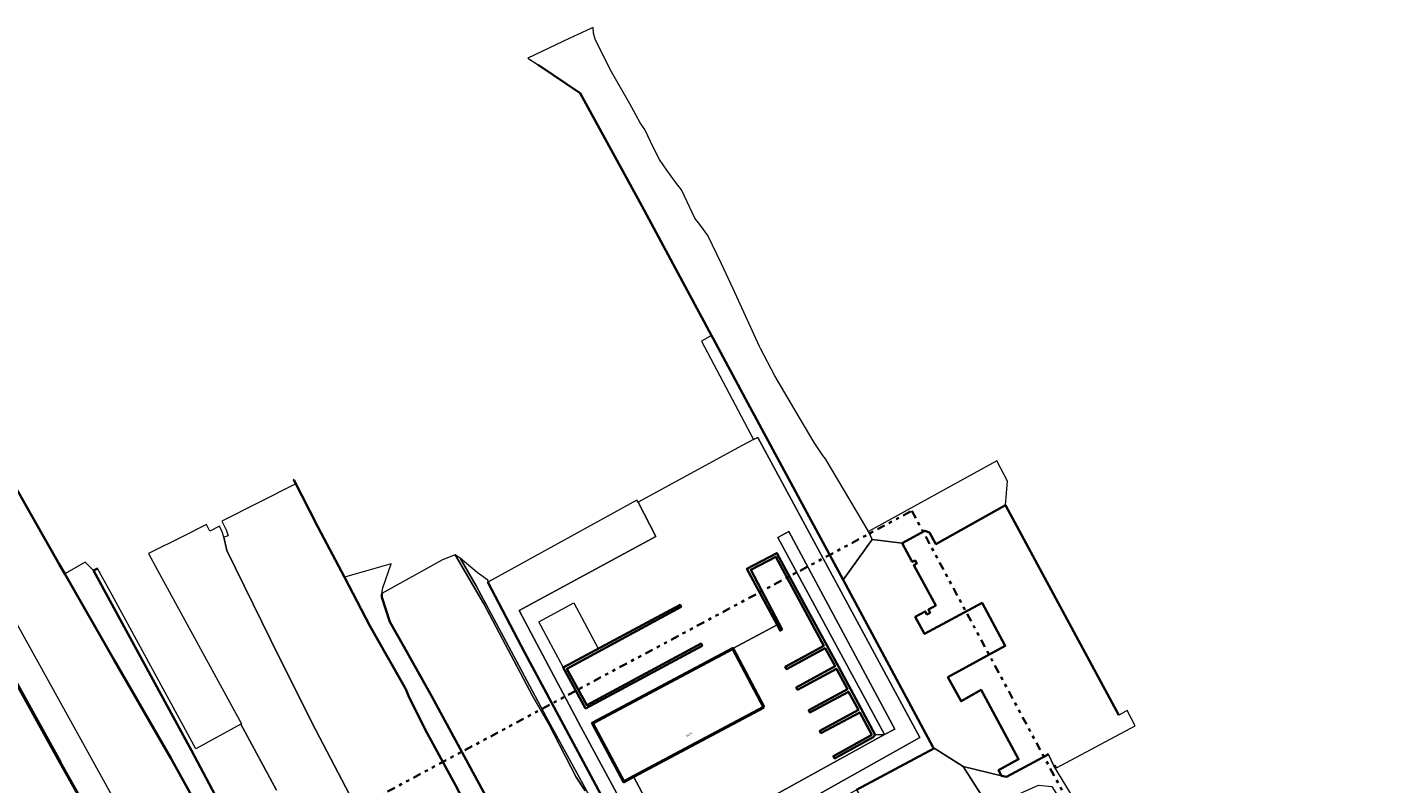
# Model space of a CAD drawing. Header units: metres. Extents: x 113441 to 115918, y 474822 to 477887.
# Tile 143 of 145: x 114172 to 114595, y 477434 to 477667. Entities that reach past the tile are written whole.
import ezdxf
from ezdxf.enums import TextEntityAlignment as Align

# ---------------------------------------------------------------- set-up
doc = ezdxf.new("R2010")
doc.units = ezdxf.units.M
doc.linetypes.add('AL-TEKENBLADGRENS', pattern=[11.5, 2.5, -1.5, 1, -1.5, 1, -1.5, 2.5])
for name, color, linetype, lineweight in [('B-WE-GK-BESCHOEIING-G', 252, 'GK-BESCHOEIING', 35), ('B-WE-GK-KADEMUUR-GV', 252, 'Continuous', 35), ('B-WE-GR-BOUWLAND-GV', 252, 'Continuous', 13), ('B-WE-GR-GRAS-GV', 252, 'Continuous', 13), ('B-WE-OG-BEBOUWING-GV', 7, 'Continuous', 50), ('B-WE-OG-BEBOUWING-T18', 7, 'Continuous', 50), ('B-WE-OG-TERREIN_ERF-GV', 252, 'Continuous', 18), ('B-WE-OG-WATER-GV', 252, 'Continuous', 18), ('B-WE-OG-WATER_SLOOT-GV', 252, 'Continuous', 18), ('B-WE-VH-VERHARDING_GESLOTEN-GV', 252, 'Continuous', 18), ('X-XX-AL-TEKENBLADGRENS-G', 252, 'AL-TEKENBLADGRENS', 35)]:
    doc.layers.add(name, color=color, linetype=linetype, lineweight=lineweight)
doc.styles.add('NLCS-ISO-ANNOTATIEF-T18', font='NLCS-ISO.ttf', dxfattribs={"height": 1.8})
doc.linetypes.add('GK-BESCHOEIING', pattern='A,30,-5,[1,NLCS.SHX,S=1,R=0,X=0,Y=0],-5', length=40)

msp = doc.modelspace()

# ---------------------------------------------------------------- linework, layer by layer
at = {"layer": 'B-WE-GK-BESCHOEIING-G', "ltscale": 0.5, "flags": 128}
for points in [[(114329.132, 477655.408), (114342.03, 477646.752), (114361.063, 477612.101), (114382.499, 477572.154), (114382.96, 477571.295), (114393.62, 477551.43), (114423.005, 477497.094), (114450.636, 477445.689)], [(114193.486, 477500.573), (114192.293, 477499.921), (114222.451, 477444.568), (114257.93, 477377.648), (114293.734, 477312.173), (114301.917, 477297.411), (114296.927, 477294.758), (114292.554, 477302.533), (114292.057, 477303.416), (114272.743, 477292.692), (114263.21, 477309.684), (114262.736, 477310.53), (114251.755, 477330.103), (114261.012, 477335.362), (114260.644, 477336.243), (114252.029, 477351.585), (114251.557, 477352.425), (114241.573, 477370.206), (114241.1, 477371.049), (114228.334, 477393.784), (114237.037, 477398.52), (114236.561, 477399.389), (114232.994, 477405.891), (114222.21, 477425.544), (114223.739, 477426.433), (114222.291, 477430.091), (114222.505, 477430.557), (114221.339, 477432.758), (114216.092, 477442.22), (114198.542, 477472.523), (114183.421, 477498.888), (114181.701, 477501.887), (114179.011, 477506.626), (114174.719, 477514.188), (114170.279, 477522.009), (114170.172, 477522.197), (114165.99, 477529.59), (114162.484, 477535.787), (114161.618, 477537.318), (114160.592, 477539.13), (114151.466, 477556.155), (114147.552, 477561.949), (114144.758, 477568.335), (114141.289, 477570.251), (114124.556, 477561.036), (114125.441, 477556.814), (114126.332, 477555.076), (114142.909, 477524.899)], [(114348.507, 477343.259), (114345.15, 477349.78), (114343.452, 477352.949), (114336.17, 477366.54), (114328.415, 477381.21), (114327.12, 477383.66), (114316.14, 477404.65), (114313.02, 477414.89), (114310.77, 477420.41), (114303.67, 477433.87), (114294.97, 477449.9), (114289.4, 477460.85), (114288.42, 477463.39), (114277.35, 477482.94), (114269.57, 477497.84), (114261.3, 477513.37), (114253.9, 477527.8), (114253.832, 477527.771)], [(114486.128, 477443.524), (114485.845, 477443.24), (114473.286, 477436.497), (114471.733, 477436.808), (114470.829, 477438.517), (114476.973, 477441.89), (114465.473, 477463.201), (114459.272, 477459.727), (114455.245, 477467.151), (114472.907, 477476.709), (114465.736, 477489.956), (114448.07, 477480.417), (114445.194, 477485.639), (114448.26, 477487.332), (114448.76, 477486.439), (114449.731, 477486.949), (114449.216, 477487.92), (114451.469, 477489.131), (114444.749, 477501.575), (114445.631, 477502.041), (114445.184, 477502.953), (114444.246, 477502.543), (114441.146, 477508.285), (114448.139, 477512.151), (114449.556, 477511.6), (114451.536, 477508.064), (114472.971, 477519.973), (114488.488, 477491.297), (114507.862, 477455.439)], [(114313.858, 477496.472), (114313.637, 477496.351), (114325.04, 477474.63), (114341.47, 477444.09), (114360.16, 477409.2), (114387.679, 477358.114), (114392.083, 477349.938)], [(114280.984, 477492.686), (114281, 477491.7), (114283.47, 477484.17), (114287.79, 477476.54), (114296.36, 477461.21), (114316.3, 477424.47), (114316.75, 477423.29), (114316.86, 477422.804)], [(114450.636, 477445.689), (114450.668, 477445.629)], [(114450.748, 477445.48), (114450.887, 477445.221), (114427.099, 477432.419)], [(114450.668, 477445.629), (114450.748, 477445.48)]]:
    msp.add_lwpolyline(points, dxfattribs=at)
at = {"layer": 'B-WE-GK-KADEMUUR-GV'}
for points in [[(114417.49, 477476.017), (114420.514, 477470.501), (114408.573, 477463.966), (114408.946, 477463.228), (114420.94, 477469.706), (114424.296, 477463.384), (114412.392, 477456.967), (114412.776, 477456.217), (114424.665, 477462.638), (114427.706, 477457.027), (114415.803, 477450.582), (114416.159, 477449.902), (114428.09, 477456.28), (114431.793, 477449.427), (114419.976, 477442.84), (114420.346, 477442.153), (114432.237, 477448.692), (114432.817, 477449.432), (114421.621, 477470.147), (114412.152, 477487.651), (114402.62, 477505.298), (114393.379, 477500.452), (114402.637, 477483.184), (114403.597, 477481.393), (114404.21, 477481.823), (114394.55, 477500.174), (114402.277, 477504.175), (114417.022, 477476.772), (114405.173, 477470.302), (114405.569, 477469.574)], [(114379.56, 477476.782), (114379.327, 477477.426), (114344.058, 477458.519), (114337.969, 477469.683), (114373.089, 477488.784), (114372.835, 477489.341), (114336.852, 477470.058), (114343.71, 477457.534)]]:
    msp.add_lwpolyline(points, close=True, dxfattribs=at)
at = {"layer": 'B-WE-GR-BOUWLAND-GV'}
msp.add_lwpolyline([(114472.971, 477519.973), (114451.536, 477508.064), (114449.556, 477511.6), (114448.139, 477512.151), (114441.146, 477508.285), (114444.246, 477502.543), (114445.184, 477502.953), (114445.631, 477502.041), (114444.749, 477501.575), (114451.469, 477489.131), (114449.216, 477487.92), (114449.731, 477486.949), (114448.76, 477486.439), (114448.26, 477487.332), (114445.194, 477485.639), (114448.07, 477480.417), (114465.736, 477489.956), (114472.907, 477476.709), (114455.245, 477467.151), (114459.272, 477459.727), (114465.473, 477463.201), (114476.973, 477441.89), (114470.829, 477438.517), (114471.733, 477436.808), (114473.286, 477436.497), (114485.845, 477443.24), (114486.128, 477443.524), (114487.806, 477439.802), (114488.188, 477440.07), (114488.673, 477439.234), (114512.831, 477452.189), (114510.391, 477456.832), (114507.862, 477455.439), (114488.488, 477491.297)], close=True, dxfattribs=at)
at = {"layer": 'B-WE-GR-GRAS-GV'}
msp.add_lwpolyline([(114303.67, 477433.87), (114294.97, 477449.9), (114289.4, 477460.85), (114288.42, 477463.39), (114277.35, 477482.94), (114269.57, 477497.84), (114261.3, 477513.37), (114253.9, 477527.8), (114253.832, 477527.771), (114253.735, 477527.753), (114254.373, 477526.515), (114231.814, 477515.133), (114233.144, 477512.469), (114233.72, 477510.623), (114232.429, 477510.183), (114233.348, 477506.053), (114246.776, 477478.655), (114259.473, 477453.218), (114275.723, 477422.193)], dxfattribs=at)
msp.add_lwpolyline([(114359.853, 477520.986), (114359.541, 477521.572), (114325.982, 477503.134), (114313.858, 477496.472), (114313.637, 477496.351), (114325.04, 477474.63), (114341.47, 477444.09), (114360.16, 477409.2), (114387.679, 477358.114), (114392.083, 477349.938), (114392.462, 477349.234), (114407.89, 477322.335), (114407.797, 477322.943), (114407.275, 477327.009), (114398.742, 477342.903), (114399.511, 477343.24), (114383.514, 477373.335), (114369.569, 477400.156), (114368.607, 477402.186), (114365.029, 477409.734), (114342.251, 477451.866), (114323.248, 477487.672), (114365.353, 477510.394)], close=True, dxfattribs=at)
at = {"layer": 'B-WE-OG-BEBOUWING-GV'}
for points in [[(114124.72, 477503.03), (114199.51, 477369.47), (114216.74, 477379.24), (114182.04, 477441), (114164.66, 477472.36), (114142.21, 477512.67)], [(114398.604, 477457.882), (114389.008, 477475.941), (114345.849, 477453.006), (114355.445, 477434.948), (114358.457, 477436.549)]]:
    msp.add_lwpolyline(points, close=True, dxfattribs=at)
at = {"layer": 'B-WE-OG-TERREIN_ERF-GV'}
for points in [[(114382.499, 477572.154), (114379.359, 477570.478), (114395.419, 477540.189), (114396.747, 477540.823), (114446.624, 477448.565), (114385.789, 477414.406), (114387.033, 477411.981), (114395.877, 477394.952), (114397.449, 477395.835), (114401.454, 477388.173), (114402.688, 477388.841), (114405.52, 477388.69), (114396.92, 477404.63), (114392.04, 477413.55), (114392.429, 477413.76), (114427.099, 477432.419), (114450.887, 477445.221), (114450.748, 477445.48), (114450.668, 477445.629), (114450.636, 477445.689), (114423.005, 477497.094), (114393.62, 477551.43), (114382.96, 477571.295)], [(114435.708, 477449.511), (114438.935, 477451.112), (114406.322, 477511.918), (114402.935, 477510.061)]]:
    msp.add_lwpolyline(points, close=True, dxfattribs=at)
for points in [[(114343.62, 477432.21), (114340.87, 477436.35), (114332.51, 477452.49), (114327.43, 477461.35), (114312.37, 477489.65), (114303.62, 477504.79), (114299.64, 477503.25), (114280.98, 477492.9), (114280.984, 477492.686), (114281, 477491.7), (114283.47, 477484.17), (114287.79, 477476.54), (114296.36, 477461.21), (114316.3, 477424.47)], [(114248.63, 477432.37), (114237.655, 477452.62), (114223.811, 477445.064), (114197.876, 477492.536), (114197.274, 477493.638), (114193.486, 477500.573), (114192.293, 477499.921), (114222.451, 477444.568), (114257.93, 477377.648)]]:
    msp.add_lwpolyline(points, dxfattribs=at)
at = {"layer": 'B-WE-OG-WATER-GV'}
for points in [[(114417.538, 477534.246), (114416.758, 477535.34), (114414.068, 477539.285), (114408.138, 477549.326), (114401.944, 477559.816), (114397.569, 477568.209), (114397.297, 477568.797), (114389.097, 477586.516), (114385.522, 477594.254), (114384.163, 477597.196), (114381.319, 477602.917), (114379.177, 477605.897), (114377.357, 477608.331), (114374.202, 477615.069), (114373.21, 477617.01), (114371.422, 477619.376), (114368.726, 477623.009), (114366.457, 477626.295), (114364.6, 477629.872), (114361.957, 477635.588), (114360.541, 477637.613), (114359.158, 477640.035), (114357.295, 477643.412), (114351.254, 477653.97), (114346.682, 477663.351), (114346.156, 477665.147), (114346.032, 477666.925), (114345.285, 477666.584), (114338.712, 477663.587), (114325.989, 477657.517), (114329.132, 477655.408), (114342.03, 477646.752), (114361.063, 477612.101), (114382.499, 477572.154), (114382.96, 477571.295), (114393.62, 477551.43), (114423.005, 477497.094), (114431.935, 477509.413), (114430.784, 477511.962), (114428.982, 477515.103)], [(114473.568, 477527.359), (114470.342, 477533.644), (114430.784, 477511.962), (114431.935, 477509.413), (114441.146, 477508.285), (114448.139, 477512.151), (114449.556, 477511.6), (114451.536, 477508.064), (114472.971, 477519.973)], [(114441.146, 477508.285), (114431.935, 477509.413), (114423.005, 477497.094), (114450.636, 477445.689), (114450.668, 477445.629), (114450.748, 477445.48), (114459.93, 477439.69), (114471.733, 477436.808), (114470.829, 477438.517), (114476.973, 477441.89), (114465.473, 477463.201), (114459.272, 477459.727), (114455.245, 477467.151), (114472.907, 477476.709), (114465.736, 477489.956), (114448.07, 477480.417), (114445.194, 477485.639), (114448.26, 477487.332), (114448.76, 477486.439), (114449.731, 477486.949), (114449.216, 477487.92), (114451.469, 477489.131), (114444.749, 477501.575), (114445.631, 477502.041), (114445.184, 477502.953), (114444.246, 477502.543)], [(114466.13, 477429.992), (114459.93, 477439.69), (114450.748, 477445.48), (114450.887, 477445.221), (114427.099, 477432.419), (114437.432, 477415.046), (114441.241, 477417.105), (114441.282, 477417.126)], [(114487.806, 477439.802), (114486.128, 477443.524), (114485.845, 477443.24), (114473.286, 477436.497), (114471.733, 477436.808), (114459.93, 477439.69), (114466.13, 477429.992), (114467.719, 477427.02), (114483.112, 477433.877), (114487.223, 477433.502), (114494.648, 477421.758), (114495.552, 477421.823), (114499.905, 477414.511), (114500.14, 477414.117), (114503.445, 477408.566), (114511.975, 477410.302), (114510.222, 477413.446), (114504.569, 477411.26), (114499.463, 477420.75), (114498.073, 477423.021)]]:
    msp.add_lwpolyline(points, close=True, dxfattribs=at)
for points in [[(114257.93, 477377.648), (114222.451, 477444.568), (114192.293, 477499.921), (114189.661, 477502.536), (114183.421, 477498.888), (114198.542, 477472.523), (114216.092, 477442.22), (114221.339, 477432.758)], [(114316.3, 477424.47), (114296.36, 477461.21), (114287.79, 477476.54), (114283.47, 477484.17), (114281, 477491.7), (114280.984, 477492.686), (114280.98, 477492.9), (114281.272, 477494.625), (114283.897, 477501.981), (114269.57, 477497.84), (114277.35, 477482.94), (114288.42, 477463.39), (114289.4, 477460.85), (114294.97, 477449.9), (114303.67, 477433.87)], [(114360.16, 477409.2), (114341.47, 477444.09), (114325.04, 477474.63), (114313.637, 477496.351), (114313.858, 477496.472), (114313.605, 477496.952), (114310.366, 477499.348), (114305.072, 477503.694), (114310.063, 477495.194), (114322.38, 477472.219), (114331.617, 477454.937), (114339.351, 477440.685), (114345.261, 477429.977)]]:
    msp.add_lwpolyline(points, dxfattribs=at)
at = {"layer": 'B-WE-OG-WATER_SLOOT-GV'}
msp.add_lwpolyline([(114345.261, 477429.977), (114339.351, 477440.685), (114331.617, 477454.937), (114322.38, 477472.219), (114310.063, 477495.194), (114305.072, 477503.694), (114303.62, 477504.79), (114312.37, 477489.65), (114327.43, 477461.35), (114332.51, 477452.49), (114340.87, 477436.35), (114343.62, 477432.21)], dxfattribs=at)
at = {"layer": 'B-WE-VH-VERHARDING_GESLOTEN-GV'}
for points in [[(114402.62, 477505.298), (114412.152, 477487.651), (114421.621, 477470.147), (114432.817, 477449.432), (114435.708, 477449.511), (114382.793, 477420.242), (114385.789, 477414.406), (114446.624, 477448.565), (114396.747, 477540.823), (114395.419, 477540.189), (114391.889, 477538.362), (114359.853, 477520.986), (114365.353, 477510.394), (114323.248, 477487.672), (114342.251, 477451.866), (114365.029, 477409.734), (114371.035, 477413.035), (114358.457, 477436.549), (114355.445, 477434.948), (114345.849, 477453.006), (114389.008, 477475.941), (114402.637, 477483.184), (114393.379, 477500.452)], [(114435.708, 477449.511), (114402.935, 477510.061), (114406.322, 477511.918), (114438.935, 477451.112)], [(114347.599, 477475.945), (114336.797, 477470.158), (114329.309, 477484.172), (114340.111, 477489.959)], [(114379.56, 477476.782), (114343.71, 477457.534), (114336.852, 477470.058), (114372.835, 477489.341), (114373.089, 477488.784), (114337.969, 477469.683), (114344.058, 477458.519), (114379.327, 477477.426)]]:
    msp.add_lwpolyline(points, close=True, dxfattribs=at)
for points in [[(114275.723, 477422.193), (114259.473, 477453.218), (114246.776, 477478.655), (114233.348, 477506.053), (114232.429, 477510.183), (114231.91, 477511.84), (114231.049, 477513.567), (114228.079, 477512.033), (114227.037, 477514.102), (114227.032, 477514.113), (114219.944, 477510.532), (114209.163, 477505.147), (114211.941, 477500.061), (114237.855, 477452.729), (114237.655, 477452.62), (114248.63, 477432.37)], [(114197.978, 477430.641), (114158.77, 477501.33)], [(114382.793, 477420.242), (114435.708, 477449.511), (114432.817, 477449.432), (114432.237, 477448.692), (114420.346, 477442.153), (114419.976, 477442.84), (114431.793, 477449.427), (114428.09, 477456.28), (114416.159, 477449.902), (114415.803, 477450.582), (114427.706, 477457.027), (114424.665, 477462.638), (114412.776, 477456.217), (114412.392, 477456.967), (114424.296, 477463.384), (114420.94, 477469.706), (114408.946, 477463.228), (114408.573, 477463.966), (114420.514, 477470.501), (114417.49, 477476.017), (114405.569, 477469.574), (114405.173, 477470.302), (114417.022, 477476.772), (114402.277, 477504.175), (114394.55, 477500.174), (114404.21, 477481.823), (114403.597, 477481.393), (114402.637, 477483.184), (114389.008, 477475.941), (114398.604, 477457.882), (114358.457, 477436.549), (114371.035, 477413.035)], [(114164.66, 477472.36), (114182.04, 477441), (114216.74, 477379.24)]]:
    msp.add_lwpolyline(points, dxfattribs=at)
at = {"layer": 'X-XX-AL-TEKENBLADGRENS-G'}
msp.add_lwpolyline([(114444.131, 477518.262), (115425.394, 475693.653), (115098.243, 474839.844), (114578.24, 475162.508), (113568.556, 477049.85), (114444.131, 477518.262)], dxfattribs=at)

# ---------------------------------------------------------------- texts
at = {"layer": 'B-WE-OG-BEBOUWING-T18', "style": 'NLCS-ISO-ANNOTATIEF-T18'}
msp.add_text('303A', height=0.64, rotation=28, dxfattribs=at).set_placement((114375.582, 477449.443), align=Align.MIDDLE)

doc.saveas('drawing.dxf')
